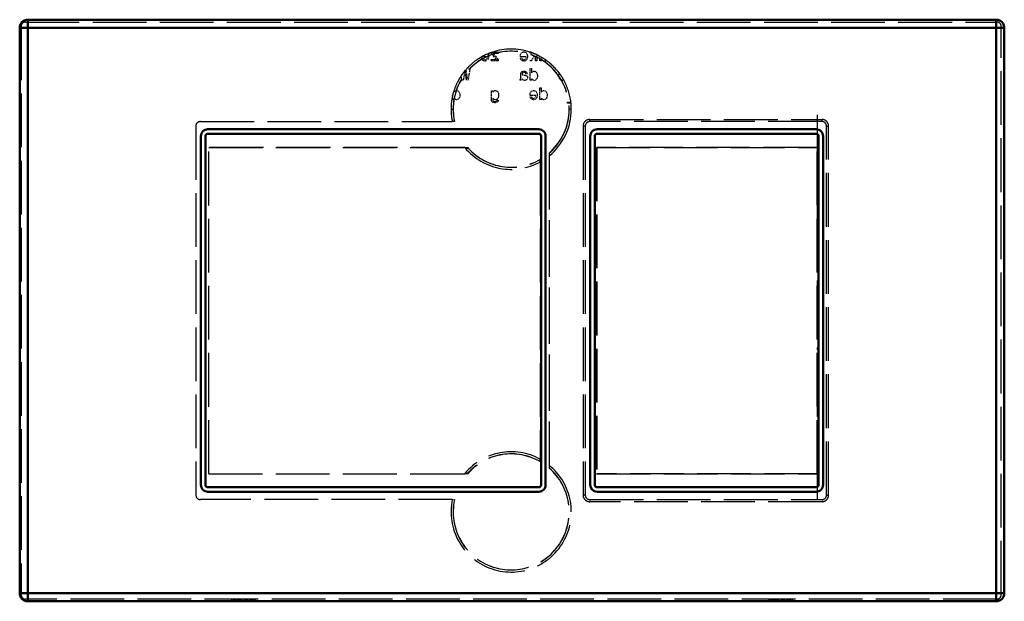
# Model space of a CAD drawing. Extents: x -110 to 110, y -65 to 65.
import ezdxf

# ---------------------------------------------------------------- set-up
doc = ezdxf.new("R2010")
doc.units = 0
doc.linetypes.add('DASHDOT', pattern=[18.5, 12, -3, 0.5, -3])
doc.linetypes.add('DASHED', pattern=[15, 12, -3])

msp = doc.modelspace()

# ---------------------------------------------------------------- linework, layer by layer
at = {"color": 7, "linetype": 'DASHED', "lineweight": 25}
for p, q in [((-108.683647, 64.481201), (108.316353, 64.481201)), ((-109.683647, 63.481197), (-109.683647, -63.518803)), ((109.316353, -63.518803), (109.316353, 63.481197)), ((-69.633644, 42.226196), (-13.337132, 42.226196)), ((17.366352, 42.699413), (69.26635, 42.699413)), ((69.26635, 42.226196), (17.366352, 42.226196)), ((-70.633644, 41.226196), (-70.633644, -41.263802)), ((15.893135, 41.226196), (15.893135, -41.263802)), ((16.366352, 41.226196), (16.366352, -41.263802)), ((70.26635, -41.263802), (70.26635, 41.226196)), ((70.739571, -41.263802), (70.739571, 41.226196)), ((-67.775726, -36.503094), (-67.775726, 36.465488)), ((-67.775726, 36.465488), (-9.757017, 36.465488)), ((-67.756523, -36.483894), (-67.756523, 36.446289)), ((-10.553218, 36.446285), (-67.756523, 36.446289)), ((18.904249, 36.465488), (18.904249, -36.503094)), ((18.904249, 36.465488), (68.381882, 36.465488)), ((18.92345, 36.446289), (18.92345, -36.483894)), ((68.166351, 36.446289), (18.92345, 36.446289)), ((68.166351, -36.483894), (68.166351, 36.446289)), ((68.363022, -36.484234), (68.363022, 36.446629)), ((68.381882, -36.503094), (68.381882, 36.465488)), ((6.323931, 33.22298), (6.323931, -33.260586)), ((6.343132, 33.788872), (6.343132, -33.826477)), ((8.282063, 35.173103), (8.282063, -35.210709)), ((8.301263, 34.559563), (8.301263, -34.597164)), ((-67.775726, -36.503094), (-9.757017, -36.503094)), ((-67.756523, -36.483891), (-18.820068, -36.483891)), ((68.381882, -36.503094), (18.904249, -36.503094)), ((18.92345, -36.483894), (68.166351, -36.483894)), ((-13.337132, -42.263802), (-69.633644, -42.263802)), ((17.366352, -42.263802), (69.26635, -42.263802)), ((69.26635, -42.737019), (17.366352, -42.737019)), ((108.316353, -64.518799), (-108.683647, -64.518799))]:
    msp.add_line(p, q, dxfattribs=at)
at = {"color": 7, "lineweight": 50}
for p, q in [((108.200005, 64.999985), (-108.199997, 65)), ((-108.199997, 63.199997), (-108.199997, 65)), ((108.200005, 63.199997), (108.200005, 64.999985)), ((-108.199997, 63.200001), (-109.999992, 63.200001)), ((-109.999992, 63.200001), (-109.999992, -63.200001)), ((-108.199997, 63.200001), (-108.199997, -63.200001)), ((108.200005, 63.199997), (-108.199997, 63.199997)), ((108.199997, 63.200001), (109.999992, 63.200001)), ((108.199997, -63.200001), (108.199997, 63.200001)), ((110, -63.200001), (109.999992, 63.200001)), ((6.000001, 40.5), (-68, 40.5)), ((68, 40.5), (19.000002, 40.5)), ((-69.5, 39), (-69.5, -39)), ((-68.5, 39), (-68.5, -39)), ((6.000001, 39.5), (-68, 39.5)), ((6.500001, -39), (6.500001, 39)), ((7.500001, -39), (7.500001, 39)), ((17.500002, 39), (17.500002, -39)), ((18.500002, 39), (18.500002, -39)), ((68, 39.5), (19.000002, 39.5)), ((68.5, -39), (68.5, 39)), ((69.5, -39), (69.5, 39)), ((-68, -39.5), (6.000001, -39.5)), ((19.000002, -39.5), (68, -39.5)), ((-68, -40.5), (6.000001, -40.5)), ((19.000002, -40.5), (68, -40.5)), ((-108.199997, -63.200001), (-109.999992, -63.200001)), ((-108.199997, -63.199997), (-108.199997, -64.999985)), ((-108.199997, -63.199997), (108.200005, -63.199997)), ((108.199997, -63.200001), (110, -63.200001)), ((108.200005, -63.199997), (108.200005, -65)), ((-108.199997, -64.999985), (108.200005, -65))]:
    msp.add_line(p, q, dxfattribs=at)
at = {"color": 7, "linetype": 'DASHED', "lineweight": 25, "ltscale": 0.007218}
msp.add_line((-5.627455, 57.283554), (-5.362208, 57.397579), dxfattribs=at)
at = {"color": 7, "linetype": 'DASHED', "lineweight": 25, "ltscale": 0.000307}
msp.add_line((-5.627455, 57.283554), (-5.621426, 57.272877), dxfattribs=at)
at = {"color": 7, "linetype": 'DASHED', "lineweight": 25, "ltscale": 0.000415}
msp.add_line((-5.362208, 57.397579), (-5.354843, 57.38271), dxfattribs=at)
at = {"color": 7, "linetype": 'DASHED', "lineweight": 25, "ltscale": 0.004793}
msp.add_line((-5.355203, 57.384342), (-5.270477, 57.212368), dxfattribs=at)
at = {"color": 7, "linetype": 'DASHED', "lineweight": 25, "ltscale": 0.010902}
for p, q in [((-5.270477, 57.212368), (-5.212823, 56.780106)), ((3.403921, 57.212372), (3.461527, 56.780106)), ((5.572507, 48.574036), (5.630114, 48.141769))]:
    msp.add_line(p, q, dxfattribs=at)
at = {"color": 7, "linetype": 'DASHED', "lineweight": 25, "ltscale": 0.004401}
msp.add_line((-4.589622, 57.500565), (-4.589851, 57.67659), dxfattribs=at)
at = {"color": 7, "linetype": 'DASHED', "lineweight": 25, "ltscale": 0.04522}
msp.add_line((-3.472908, 56.077652), (-4.589622, 57.500565), dxfattribs=at)
at = {"color": 7, "linetype": 'DASHED', "lineweight": 25, "ltscale": 0.000439}
msp.add_line((-4.58893, 57.675083), (-4.588882, 57.692642), dxfattribs=at)
at = {"color": 7, "linetype": 'DASHED', "lineweight": 25, "ltscale": 0.00394}
msp.add_line((-4.588882, 57.692642), (-4.439681, 57.743397), dxfattribs=at)
at = {"color": 7, "linetype": 'DASHED', "lineweight": 25, "ltscale": 0.001314}
msp.add_line((-4.439681, 57.743397), (-4.387109, 57.743645), dxfattribs=at)
at = {"color": 7, "linetype": 'DASHED', "lineweight": 25, "ltscale": 0.031512}
msp.add_line((-4.387562, 57.745689), (-3.127089, 57.745457), dxfattribs=at)
at = {"color": 7, "linetype": 'DASHED', "lineweight": 25, "ltscale": 0.026837}
msp.add_line((-3.127085, 57.478954), (-4.200581, 57.478939), dxfattribs=at)
at = {"color": 7, "linetype": 'DASHED', "lineweight": 25, "ltscale": 0.045458}
msp.add_line((-4.200581, 57.478939), (-3.073047, 56.052425), dxfattribs=at)
at = {"color": 7, "linetype": 'DASHED', "lineweight": 25, "ltscale": 0.006663}
msp.add_line((-3.127089, 57.745457), (-3.127085, 57.478954), dxfattribs=at)
at = {"color": 7, "linetype": 'DASHED', "lineweight": 25, "ltscale": 0.010456}
for p, q in [((1.85851, 56.834137), (1.916119, 57.248402)), ((4.027104, 48.195801), (4.084705, 48.610062))]:
    msp.add_line(p, q, dxfattribs=at)
at = {"color": 7, "linetype": 'DASHED', "lineweight": 25, "ltscale": 0.0087}
for p, q in [((1.916119, 57.248402), (2.074599, 57.558235)), ((4.084705, 48.610062), (4.243186, 48.919899))]:
    msp.add_line(p, q, dxfattribs=at)
at = {"color": 7, "linetype": 'DASHED', "lineweight": 25, "ltscale": 0.007854}
for p, q in [((2.074599, 57.558235), (2.326801, 57.745552)), ((5.486056, 51.697235), (5.24828, 51.491901)), ((4.243186, 48.919899), (4.495387, 49.107216)), ((-11.862679, 47.378086), (-12.100428, 47.172752)), ((-3.1883, 47.378071), (-3.426061, 47.172722)), ((7.654643, 47.378067), (7.416874, 47.172733))]:
    msp.add_line(p, q, dxfattribs=at)
at = {"color": 7, "linetype": 'DASHED', "lineweight": 25, "ltscale": 0.008548}
for p, q in [((2.326801, 57.745552), (2.661822, 57.813919)), ((4.495387, 49.107216), (4.830416, 49.175583))]:
    msp.add_line(p, q, dxfattribs=at)
at = {"color": 7, "linetype": 'DASHED', "lineweight": 25, "ltscale": 0.00839}
for p, q in [((2.661822, 57.813919), (2.989639, 57.741978)), ((4.830416, 49.175583), (5.158226, 49.103642))]:
    msp.add_line(p, q, dxfattribs=at)
at = {"color": 7, "linetype": 'DASHED', "lineweight": 25, "ltscale": 0.008074}
msp.add_line((2.989639, 57.741978), (3.241851, 57.540226), dxfattribs=at)
at = {"color": 7, "linetype": 'DASHED', "lineweight": 25, "ltscale": 0.009143}
for p, q in [((3.241851, 57.540226), (3.403921, 57.212372)), ((5.410446, 48.90189), (5.572507, 48.574036))]:
    msp.add_line(p, q, dxfattribs=at)
at = {"color": 7, "linetype": 'DASHED', "lineweight": 25, "ltscale": 0.00199}
msp.add_line((3.940644, 57.745514), (4.020239, 57.745869), dxfattribs=at)
at = {"color": 7, "linetype": 'DASHED', "lineweight": 25, "ltscale": 0.025473}
msp.add_line((4.668305, 57.032257), (3.940644, 57.745514), dxfattribs=at)
at = {"color": 7, "linetype": 'DASHED', "lineweight": 25, "ltscale": 0.001322}
msp.add_line((4.020274, 57.745975), (4.073153, 57.745689), dxfattribs=at)
at = {"color": 7, "linetype": 'DASHED', "lineweight": 25, "ltscale": 0.000995}
msp.add_line((4.486544, 57.600292), (4.514753, 57.572189), dxfattribs=at)
at = {"color": 7, "linetype": 'DASHED', "lineweight": 25, "ltscale": 0.000452}
msp.add_line((5.215873, 57.287598), (5.215864, 57.305695), dxfattribs=at)
at = {"color": 7, "linetype": 'DASHED', "lineweight": 25, "ltscale": 0.000626}
msp.add_line((-7.782666, 56.060513), (-7.763161, 56.076187), dxfattribs=at)
at = {"color": 7, "linetype": 'DASHED', "lineweight": 25, "ltscale": 0.000667}
for p, q in [((-6.784838, 56.684353), (-6.811502, 56.685146)), ((68.363022, 36.446629), (68.381882, 36.465488)), ((68.381882, -36.503094), (68.363022, -36.484234))]:
    msp.add_line(p, q, dxfattribs=at)
at = {"color": 7, "linetype": 'DASHED', "lineweight": 25, "ltscale": 0.031036}
msp.add_line((-5.544233, 56.686451), (-6.785671, 56.685722), dxfattribs=at)
at = {"color": 7, "linetype": 'DASHED', "lineweight": 25, "ltscale": 0.007835}
for p, q in [((-6.779828, 56.365826), (-6.466424, 56.365833)), ((1.894532, 56.365829), (2.207928, 56.365822)), ((4.070328, 54.078369), (4.383728, 54.078373)), ((6.238907, 49.759201), (6.552315, 49.759205)), ((4.063118, 47.727493), (4.376515, 47.727486))]:
    msp.add_line(p, q, dxfattribs=at)
at = {"color": 7, "linetype": 'DASHED', "lineweight": 25, "ltscale": 0.006925}
for p, q in [((-6.682554, 56.106476), (-6.779828, 56.365826)), ((1.991791, 56.106476), (1.894532, 56.365829)), ((4.160386, 47.46814), (4.063118, 47.727493))]:
    msp.add_line(p, q, dxfattribs=at)
at = {"color": 7, "linetype": 'DASHED', "lineweight": 25, "ltscale": 0.006447}
for p, q in [((-6.513252, 55.911942), (-6.682554, 56.106476)), ((2.161103, 55.911942), (1.991791, 56.106476)), ((4.329689, 47.273605), (4.160386, 47.46814))]:
    msp.add_line(p, q, dxfattribs=at)
at = {"color": 7, "linetype": 'DASHED', "lineweight": 25, "ltscale": 0.006527}
msp.add_line((-6.282699, 55.789474), (-6.513252, 55.911942), dxfattribs=at)
at = {"color": 7, "linetype": 'DASHED', "lineweight": 25, "ltscale": 0.003575}
for p, q in [((-6.40158, 56.221741), (-6.307922, 56.113678)), ((2.272774, 56.221737), (2.366433, 56.113678)), ((4.44136, 47.583401), (4.535019, 47.475342))]:
    msp.add_line(p, q, dxfattribs=at)
at = {"color": 7, "linetype": 'DASHED', "lineweight": 25, "ltscale": 0.00086}
msp.add_line((-6.290269, 56.954929), (-6.324433, 56.950817), dxfattribs=at)
at = {"color": 7, "linetype": 'DASHED', "lineweight": 25, "ltscale": 0.007006}
for p, q in [((-6.307922, 56.113678), (-6.041351, 56.027222)), ((2.366433, 56.113678), (2.633004, 56.027222)), ((4.535019, 47.475342), (4.80159, 47.388885))]:
    msp.add_line(p, q, dxfattribs=at)
at = {"color": 7, "linetype": 'DASHED', "lineweight": 25, "ltscale": 0.007121}
msp.add_line((-6.001724, 55.742634), (-6.282699, 55.789474), dxfattribs=at)
at = {"color": 7, "linetype": 'DASHED', "lineweight": 25, "ltscale": 0.005228}
for p, q in [((-6.041351, 56.027222), (-5.836013, 56.066849)), ((2.633004, 56.027222), (2.838334, 56.066849)), ((4.80159, 47.388885), (5.00692, 47.428513))]:
    msp.add_line(p, q, dxfattribs=at)
at = {"color": 7, "linetype": 'DASHED', "lineweight": 25, "ltscale": 0.008284}
for p, q in [((-5.67752, 55.811081), (-6.001724, 55.742634)), ((2.996834, 55.811081), (2.672631, 55.742634)), ((5.165421, 47.172745), (4.841217, 47.104298))]:
    msp.add_line(p, q, dxfattribs=at)
at = {"color": 7, "linetype": 'DASHED', "lineweight": 25, "ltscale": 0.004993}
for p, q in [((-5.836013, 56.066849), (-5.681121, 56.192932)), ((2.838334, 56.066849), (2.993233, 56.192932)), ((5.00692, 47.428513), (5.16182, 47.554596))]:
    msp.add_line(p, q, dxfattribs=at)
at = {"color": 7, "linetype": 'DASHED', "lineweight": 25, "ltscale": 0.005719}
for p, q in [((-5.681121, 56.192932), (-5.580253, 56.398254)), ((2.993233, 56.192932), (3.094105, 56.398247)), ((5.16182, 47.554596), (5.262692, 47.759911))]:
    msp.add_line(p, q, dxfattribs=at)
at = {"color": 7, "linetype": 'DASHED', "lineweight": 25, "ltscale": 0.007261}
msp.add_line((-5.544233, 56.686451), (-5.580253, 56.398254), dxfattribs=at)
at = {"color": 7, "linetype": 'DASHED', "lineweight": 25, "ltscale": 0.009062}
for p, q in [((-5.266853, 56.337021), (-5.428955, 56.012817)), ((3.407502, 56.337021), (3.245392, 56.012817)), ((5.576088, 47.698685), (5.413987, 47.374481))]:
    msp.add_line(p, q, dxfattribs=at)
at = {"color": 7, "linetype": 'DASHED', "lineweight": 25, "ltscale": 0.011159}
for p, q in [((-5.212823, 56.780106), (-5.266853, 56.337021)), ((3.461527, 56.780106), (3.407502, 56.337021)), ((5.630114, 48.141769), (5.576088, 47.698685))]:
    msp.add_line(p, q, dxfattribs=at)
at = {"color": 7, "linetype": 'DASHED', "lineweight": 25, "ltscale": 0.006664}
msp.add_line((-4.639955, 55.811077), (-4.639928, 56.077648), dxfattribs=at)
at = {"color": 7, "linetype": 'DASHED', "lineweight": 25, "ltscale": 0.039173}
msp.add_line((-3.073048, 55.811081), (-4.639955, 55.811077), dxfattribs=at)
at = {"color": 7, "linetype": 'DASHED', "lineweight": 25, "ltscale": 0.029176}
msp.add_line((-4.639928, 56.077648), (-3.472908, 56.077652), dxfattribs=at)
at = {"color": 7, "linetype": 'DASHED', "lineweight": 25, "ltscale": 0.006034}
msp.add_line((-3.073047, 56.052425), (-3.073048, 55.811081), dxfattribs=at)
at = {"color": 7, "linetype": 'DASHED', "lineweight": 25, "ltscale": 0.003693}
for p, q in [((1.862109, 56.686447), (1.85851, 56.834137)), ((4.030704, 48.048111), (4.027104, 48.195801))]:
    msp.add_line(p, q, dxfattribs=at)
at = {"color": 7, "linetype": 'DASHED', "lineweight": 25, "ltscale": 0.031701}
for p, q in [((3.130147, 56.68642), (1.862109, 56.686447)), ((5.298733, 48.048084), (4.030704, 48.048111))]:
    msp.add_line(p, q, dxfattribs=at)
at = {"color": 7, "linetype": 'DASHED', "lineweight": 25, "ltscale": 0.006526}
for p, q in [((2.391648, 55.789474), (2.161103, 55.911942)), ((4.560234, 47.151138), (4.329689, 47.273605))]:
    msp.add_line(p, q, dxfattribs=at)
at = {"color": 7, "linetype": 'DASHED', "lineweight": 25, "ltscale": 0.00395}
for p, q in [((2.207928, 56.365822), (2.272774, 56.221737)), ((-3.905193, 47.12949), (-4.049295, 47.194328)), ((4.376515, 47.727486), (4.44136, 47.583401))]:
    msp.add_line(p, q, dxfattribs=at)
at = {"color": 7, "linetype": 'DASHED', "lineweight": 25, "ltscale": 0.007122}
for p, q in [((2.672631, 55.742634), (2.391648, 55.789474)), ((4.841217, 47.104298), (4.560234, 47.151138))]:
    msp.add_line(p, q, dxfattribs=at)
at = {"color": 7, "linetype": 'DASHED', "lineweight": 25, "ltscale": 0.008003}
for p, q in [((3.245392, 56.012817), (2.996834, 55.811081)), ((5.413987, 47.374481), (5.165421, 47.172745))]:
    msp.add_line(p, q, dxfattribs=at)
at = {"color": 7, "linetype": 'DASHED', "lineweight": 25, "ltscale": 0.00726}
for p, q in [((3.130147, 56.68642), (3.094105, 56.398247)), ((5.298733, 48.048084), (5.262692, 47.759911))]:
    msp.add_line(p, q, dxfattribs=at)
at = {"color": 7, "linetype": 'DASHED', "lineweight": 25, "ltscale": 0.008916}
msp.add_line((4.315277, 55.811081), (3.958649, 55.811081), dxfattribs=at)
at = {"color": 7, "linetype": 'DASHED', "lineweight": 25, "ltscale": 0.028797}
msp.add_line((4.884446, 56.812515), (4.315277, 55.811081), dxfattribs=at)
at = {"color": 7, "linetype": 'DASHED', "lineweight": 25, "ltscale": 0.011528}
msp.add_line((5.215859, 56.491913), (4.884446, 56.812515), dxfattribs=at)
at = {"color": 7, "linetype": 'DASHED', "lineweight": 25, "ltscale": 0.017021}
msp.add_line((5.215859, 55.811081), (5.215859, 56.491913), dxfattribs=at)
at = {"color": 7, "linetype": 'DASHED', "lineweight": 25, "ltscale": 0.007925}
for p, q in [((5.53286, 55.811081), (5.215859, 55.811081)), ((6.559517, 55.811081), (6.242516, 55.811081)), ((4.387331, 51.491917), (4.070328, 51.491909)), ((-12.961387, 47.172737), (-13.27838, 47.172688)), ((6.555918, 47.172749), (6.238907, 47.172741))]:
    msp.add_line(p, q, dxfattribs=at)
at = {"color": 7, "linetype": 'DASHED', "lineweight": 25, "ltscale": 0.000456}
msp.add_line((5.532808, 57.161777), (5.532809, 57.143528), dxfattribs=at)
at = {"color": 7, "linetype": 'DASHED', "lineweight": 25, "ltscale": 0.033314}
msp.add_line((5.53286, 57.143635), (5.53286, 55.811081), dxfattribs=at)
at = {"color": 7, "linetype": 'DASHED', "lineweight": 25, "ltscale": 0.000493}
msp.add_line((6.242474, 56.783691), (6.24213, 56.803402), dxfattribs=at)
at = {"color": 7, "linetype": 'DASHED', "lineweight": 25, "ltscale": 0.009088}
msp.add_line((6.242441, 56.803406), (6.559401, 56.62542), dxfattribs=at)
at = {"color": 7, "linetype": 'DASHED', "lineweight": 25, "ltscale": 0.024315}
msp.add_line((6.242516, 55.811081), (6.242474, 56.783691), dxfattribs=at)
at = {"color": 7, "linetype": 'DASHED', "lineweight": 25, "ltscale": 0.000506}
msp.add_line((6.559969, 56.62542), (6.559679, 56.605194), dxfattribs=at)
at = {"color": 7, "linetype": 'DASHED', "lineweight": 25, "ltscale": 0.019853}
msp.add_line((6.559679, 56.605194), (6.559859, 55.811081), dxfattribs=at)
at = {"color": 7, "linetype": 'DASHED', "lineweight": 25, "ltscale": 0.000503}
for p, q in [((7.427041, 56.055836), (7.427012, 56.075974)), ((7.744788, 55.831478), (7.744859, 55.811363))]:
    msp.add_line(p, q, dxfattribs=at)
at = {"color": 7, "linetype": 'DASHED', "lineweight": 25, "ltscale": 0.00613}
msp.add_line((7.427674, 55.811081), (7.427656, 56.056263), dxfattribs=at)
at = {"color": 7, "linetype": 'DASHED', "lineweight": 25, "ltscale": 0.00793}
msp.add_line((7.74486, 55.811031), (7.427674, 55.811081), dxfattribs=at)
at = {"color": 7, "linetype": 'DASHED', "lineweight": 25, "ltscale": 0.000381}
for p, q in [((7.73922, 55.845467), (7.74395, 55.830975)), ((6.338159, 33.77446), (6.343132, 33.788872)), ((6.343132, -33.826477), (6.338159, -33.812065))]:
    msp.add_line(p, q, dxfattribs=at)
at = {"color": 7, "linetype": 'DASHED', "lineweight": 25, "ltscale": 0.052588}
msp.add_line((-10.52856, 53.559464), (-10.883311, 51.486073), dxfattribs=at)
at = {"color": 7, "linetype": 'DASHED', "lineweight": 25, "ltscale": 0.000868}
msp.add_line((-10.799033, 53.221668), (-10.793282, 53.255909), dxfattribs=at)
at = {"color": 7, "linetype": 'DASHED', "lineweight": 25, "ltscale": 0.000824}
msp.add_line((-10.522561, 53.59161), (-10.52814, 53.559116), dxfattribs=at)
at = {"color": 7, "linetype": 'DASHED', "lineweight": 25, "ltscale": 0.001046}
msp.add_line((-10.501374, 53.59127), (-10.52814, 53.559116), dxfattribs=at)
at = {"color": 7, "linetype": 'DASHED', "lineweight": 25, "ltscale": 0.006776}
msp.add_line((-10.504926, 53.612732), (-10.32892, 53.818825), dxfattribs=at)
at = {"color": 7, "linetype": 'DASHED', "lineweight": 25, "ltscale": 0.000544}
msp.add_line((-10.501374, 53.59127), (-10.504926, 53.612732), dxfattribs=at)
at = {"color": 7, "linetype": 'DASHED', "lineweight": 25, "ltscale": 0.053349}
msp.add_line((-10.152041, 51.486073), (-10.502076, 53.591133), dxfattribs=at)
at = {"color": 7, "linetype": 'DASHED', "lineweight": 25, "ltscale": 0.000535}
msp.add_line((-10.32892, 53.818825), (-10.325467, 53.797688), dxfattribs=at)
at = {"color": 7, "linetype": 'DASHED', "lineweight": 25, "ltscale": 0.049072}
msp.add_line((-10.324879, 53.797821), (-10.007953, 51.860706), dxfattribs=at)
at = {"color": 7, "linetype": 'DASHED', "lineweight": 25, "ltscale": 0.063516}
msp.add_line((-9.402759, 53.989674), (-9.835041, 51.486073), dxfattribs=at)
at = {"color": 7, "linetype": 'DASHED', "lineweight": 25, "ltscale": 0.007385}
msp.add_line((-9.698153, 53.989674), (-9.402759, 53.989674), dxfattribs=at)
at = {"color": 7, "linetype": 'DASHED', "lineweight": 25, "ltscale": 0.025036}
msp.add_line((1.977359, 51.909771), (1.977384, 52.911228), dxfattribs=at)
at = {"color": 7, "linetype": 'DASHED', "lineweight": 25, "ltscale": 0.006485}
msp.add_line((1.977384, 52.911228), (2.020615, 53.166992), dxfattribs=at)
at = {"color": 7, "linetype": 'DASHED', "lineweight": 25, "ltscale": 0.005496}
msp.add_line((2.020615, 53.166992), (2.146691, 53.347107), dxfattribs=at)
at = {"color": 7, "linetype": 'DASHED', "lineweight": 25, "ltscale": 0.006122}
msp.add_line((2.146691, 53.347107), (2.366433, 53.45517), dxfattribs=at)
at = {"color": 7, "linetype": 'DASHED', "lineweight": 25, "ltscale": 0.003303}
msp.add_line((2.308792, 53.048119), (2.283573, 52.918442), dxfattribs=at)
at = {"color": 7, "linetype": 'DASHED', "lineweight": 25, "ltscale": 0.003799}
msp.add_line((2.283573, 52.918442), (2.297976, 52.767166), dxfattribs=at)
at = {"color": 7, "linetype": 'DASHED', "lineweight": 25, "ltscale": 0.00301}
msp.add_line((2.384446, 53.141773), (2.308792, 53.048119), dxfattribs=at)
at = {"color": 7, "linetype": 'DASHED', "lineweight": 25, "ltscale": 0.007808}
msp.add_line((2.366433, 53.45517), (2.676232, 53.494797), dxfattribs=at)
at = {"color": 7, "linetype": 'DASHED', "lineweight": 25, "ltscale": 0.003429}
msp.add_line((2.510529, 53.195801), (2.384446, 53.141773), dxfattribs=at)
at = {"color": 7, "linetype": 'DASHED', "lineweight": 25, "ltscale": 0.004436}
msp.add_line((2.687035, 53.213821), (2.510529, 53.195801), dxfattribs=at)
at = {"color": 7, "linetype": 'DASHED', "lineweight": 25, "ltscale": 0.007642}
msp.add_line((2.676232, 53.494797), (2.978821, 53.451569), dxfattribs=at)
at = {"color": 7, "linetype": 'DASHED', "lineweight": 25, "ltscale": 0.004636}
msp.add_line((2.870758, 53.188599), (2.687035, 53.213821), dxfattribs=at)
at = {"color": 7, "linetype": 'DASHED', "lineweight": 25, "ltscale": 0.003625}
msp.add_line((3.000435, 53.123764), (2.870758, 53.188599), dxfattribs=at)
at = {"color": 7, "linetype": 'DASHED', "lineweight": 25, "ltscale": 0.006368}
msp.add_line((2.978821, 53.451569), (3.202164, 53.329086), dxfattribs=at)
at = {"color": 7, "linetype": 'DASHED', "lineweight": 25, "ltscale": 0.003351}
msp.add_line((3.079689, 53.015686), (3.000435, 53.123764), dxfattribs=at)
at = {"color": 7, "linetype": 'DASHED', "lineweight": 25, "ltscale": 0.003834}
msp.add_line((3.104909, 52.864403), (3.079689, 53.015686), dxfattribs=at)
at = {"color": 7, "linetype": 'DASHED', "lineweight": 25, "ltscale": 0.007114}
msp.add_line((3.389488, 52.864395), (3.104909, 52.864403), dxfattribs=at)
at = {"color": 7, "linetype": 'DASHED', "lineweight": 25, "ltscale": 0.005926}
for p, q in [((3.202164, 53.329086), (3.342659, 53.138168)), ((2.186321, 51.524357), (1.959361, 51.455902))]:
    msp.add_line(p, q, dxfattribs=at)
at = {"color": 7, "linetype": 'DASHED', "lineweight": 25, "ltscale": 0.006412}
msp.add_line((3.342659, 53.138168), (3.389488, 52.886002), dxfattribs=at)
at = {"color": 7, "linetype": 'DASHED', "lineweight": 25, "ltscale": 0.00054}
msp.add_line((3.389488, 52.886002), (3.389488, 52.864395), dxfattribs=at)
at = {"color": 7, "linetype": 'DASHED', "lineweight": 25, "ltscale": 0.064661}
for p, q in [((4.070328, 51.491913), (4.070328, 54.078369)), ((6.238907, 47.172745), (6.238907, 49.759201))]:
    msp.add_line(p, q, dxfattribs=at)
at = {"color": 7, "linetype": 'DASHED', "lineweight": 25, "ltscale": 0.023684}
for p, q in [((4.383728, 54.078369), (4.383692, 53.130993)), ((6.552315, 49.759201), (6.552279, 48.811825))]:
    msp.add_line(p, q, dxfattribs=at)
at = {"color": 7, "linetype": 'DASHED', "lineweight": 25, "ltscale": 0.009125}
for p, q in [((4.383692, 53.130993), (4.625065, 53.404766)), ((6.552279, 48.811825), (6.793659, 49.085598))]:
    msp.add_line(p, q, dxfattribs=at)
at = {"color": 7, "linetype": 'DASHED', "lineweight": 25, "ltscale": 0.004033}
for p, q in [((4.625065, 53.404766), (4.772769, 53.469601)), ((6.793659, 49.085598), (6.941356, 49.150433))]:
    msp.add_line(p, q, dxfattribs=at)
at = {"color": 7, "linetype": 'DASHED', "lineweight": 25, "ltscale": 0.004279}
for p, q in [((4.772769, 53.469601), (4.942081, 53.49482)), ((4.942078, 51.423466), (4.772772, 51.448669)), ((-12.575928, 49.15041), (-12.406617, 49.175625)), ((-3.901581, 49.150421), (-3.732269, 49.175625)), ((-12.406616, 47.104313), (-12.575926, 47.129524)), ((7.110672, 47.104298), (6.941359, 47.129501))]:
    msp.add_line(p, q, dxfattribs=at)
at = {"color": 7, "linetype": 'DASHED', "lineweight": 25, "ltscale": 0.007864}
for p, q in [((4.942081, 53.49482), (5.248287, 53.42276)), ((-12.406617, 49.175625), (-12.100428, 49.103573)), ((-3.732269, 49.175625), (-3.426075, 49.103584)), ((7.110675, 49.175652), (7.416882, 49.103592))]:
    msp.add_line(p, q, dxfattribs=at)
at = {"color": 7, "linetype": 'DASHED', "lineweight": 25, "ltscale": 0.007795}
for p, q in [((5.248287, 53.42276), (5.486035, 53.221027)), ((-12.100428, 49.103573), (-11.862681, 48.901848)), ((-3.426075, 49.103584), (-3.188299, 48.901875)), ((7.416882, 49.103592), (7.654623, 48.901859))]:
    msp.add_line(p, q, dxfattribs=at)
at = {"color": 7, "linetype": 'DASHED', "lineweight": 25, "ltscale": 0.008983}
for p, q in [((5.486035, 53.221027), (5.640884, 52.896801)), ((-11.862681, 48.901848), (-11.707795, 48.577633)), ((-3.188299, 48.901875), (-3.033431, 48.577637)), ((7.654623, 48.901859), (7.80947, 48.577629)), ((-3.033434, 47.702286), (-3.1883, 47.378071))]:
    msp.add_line(p, q, dxfattribs=at)
at = {"color": 7, "linetype": 'DASHED', "lineweight": 25, "ltscale": 0.01098}
for p, q in [((5.640884, 52.896801), (5.694865, 52.460934)), ((5.694865, 52.460934), (5.640911, 52.025059)), ((-11.707795, 48.577633), (-11.653753, 48.141769)), ((-3.033431, 48.577637), (-2.979443, 48.141769)), ((7.80947, 48.577629), (7.86346, 48.141766)), ((-11.653753, 48.141769), (-11.707799, 47.705894)), ((7.86346, 48.141766), (7.809497, 47.705891))]:
    msp.add_line(p, q, dxfattribs=at)
at = {"color": 7, "linetype": 'DASHED', "lineweight": 25, "ltscale": 0.011092}
msp.add_line((10.496842, 52.457336), (10.558144, 52.896778), dxfattribs=at)
at = {"color": 7, "linetype": 'DASHED', "lineweight": 25, "ltscale": 0.002656}
msp.add_line((10.558144, 52.896778), (10.605499, 52.991898), dxfattribs=at)
at = {"color": 7, "linetype": 'DASHED', "lineweight": 25, "ltscale": 0.000466}
msp.add_line((10.604381, 52.990692), (10.612701, 53.007355), dxfattribs=at)
at = {"color": 7, "linetype": 'DASHED', "lineweight": 25, "ltscale": 0.004174}
msp.add_line((-11.956333, 51.156891), (-12.123169, 51.150387), dxfattribs=at)
at = {"color": 7, "linetype": 'DASHED', "lineweight": 25, "ltscale": 0.000591}
msp.add_line((-12.022055, 51.376587), (-12.015327, 51.353905), dxfattribs=at)
at = {"color": 7, "linetype": 'DASHED', "lineweight": 25, "ltscale": 0.005131}
msp.add_line((-12.014618, 51.353668), (-11.956333, 51.156891), dxfattribs=at)
at = {"color": 7, "linetype": 'DASHED', "lineweight": 25, "ltscale": 0.000597}
msp.add_line((-11.355093, 52.450867), (-11.359214, 52.474388), dxfattribs=at)
at = {"color": 7, "linetype": 'DASHED', "lineweight": 25, "ltscale": 0.024492}
msp.add_line((-11.185901, 51.486073), (-11.355283, 52.450993), dxfattribs=at)
at = {"color": 7, "linetype": 'DASHED', "lineweight": 25, "ltscale": 0.007565}
for p, q in [((-10.883311, 51.486073), (-11.185901, 51.486073)), ((-4.604035, 49.107178), (-4.301435, 49.107159))]:
    msp.add_line(p, q, dxfattribs=at)
at = {"color": 7, "linetype": 'DASHED', "lineweight": 25, "ltscale": 0.000599}
msp.add_line((-11.158748, 52.764908), (-11.155308, 52.741196), dxfattribs=at)
at = {"color": 7, "linetype": 'DASHED', "lineweight": 25, "ltscale": 0.006124}
msp.add_line((1.782862, 51.484711), (1.782871, 51.729656), dxfattribs=at)
at = {"color": 7, "linetype": 'DASHED', "lineweight": 25, "ltscale": 0.004471}
msp.add_line((1.959361, 51.455902), (1.782862, 51.484711), dxfattribs=at)
at = {"color": 7, "linetype": 'DASHED', "lineweight": 25, "ltscale": 0.00191}
msp.add_line((1.782871, 51.729656), (1.858513, 51.718857), dxfattribs=at)
at = {"color": 7, "linetype": 'DASHED', "lineweight": 25, "ltscale": 0.00278}
msp.add_line((1.858513, 51.718857), (1.959366, 51.765682), dxfattribs=at)
at = {"color": 7, "linetype": 'DASHED', "lineweight": 25, "ltscale": 0.00363}
msp.add_line((1.959366, 51.765682), (1.977359, 51.909771), dxfattribs=at)
at = {"color": 7, "linetype": 'DASHED', "lineweight": 25, "ltscale": 0.002547}
msp.add_line((2.240332, 51.610756), (2.186321, 51.524357), dxfattribs=at)
at = {"color": 7, "linetype": 'DASHED', "lineweight": 25, "ltscale": 0.003124}
msp.add_line((2.259152, 51.734276), (2.240332, 51.610756), dxfattribs=at)
at = {"color": 7, "linetype": 'DASHED', "lineweight": 25, "ltscale": 0.00933}
msp.add_line((2.55735, 51.509872), (2.259152, 51.734276), dxfattribs=at)
at = {"color": 7, "linetype": 'DASHED', "lineweight": 25, "ltscale": 0.002377}
msp.add_line((2.297976, 52.767166), (2.355605, 52.691528), dxfattribs=at)
at = {"color": 7, "linetype": 'DASHED', "lineweight": 25, "ltscale": 0.003713}
msp.add_line((2.355605, 52.691528), (2.49971, 52.655518), dxfattribs=at)
at = {"color": 7, "linetype": 'DASHED', "lineweight": 25, "ltscale": 0.006793}
msp.add_line((2.49971, 52.655518), (2.769906, 52.626705), dxfattribs=at)
at = {"color": 7, "linetype": 'DASHED', "lineweight": 25, "ltscale": 0.008586}
msp.add_line((2.892367, 51.434319), (2.55735, 51.509872), dxfattribs=at)
at = {"color": 7, "linetype": 'DASHED', "lineweight": 25, "ltscale": 0.007913}
msp.add_line((2.769906, 52.626705), (3.079727, 52.561848), dxfattribs=at)
at = {"color": 7, "linetype": 'DASHED', "lineweight": 25, "ltscale": 0.006292}
msp.add_line((3.140935, 51.473877), (2.892367, 51.434319), dxfattribs=at)
at = {"color": 7, "linetype": 'DASHED', "lineweight": 25, "ltscale": 0.006204}
msp.add_line((3.079727, 52.561848), (3.299474, 52.446537), dxfattribs=at)
at = {"color": 7, "linetype": 'DASHED', "lineweight": 25, "ltscale": 0.005299}
msp.add_line((3.321076, 51.585545), (3.140935, 51.473877), dxfattribs=at)
at = {"color": 7, "linetype": 'DASHED', "lineweight": 25, "ltscale": 0.005548}
msp.add_line((3.299474, 52.446537), (3.429125, 52.266407), dxfattribs=at)
at = {"color": 7, "linetype": 'DASHED', "lineweight": 25, "ltscale": 0.005222}
msp.add_line((3.432719, 51.762085), (3.321076, 51.585545), dxfattribs=at)
at = {"color": 7, "linetype": 'DASHED', "lineweight": 25, "ltscale": 0.006737}
msp.add_line((3.429125, 52.266407), (3.46871, 51.999832), dxfattribs=at)
at = {"color": 7, "linetype": 'DASHED', "lineweight": 25, "ltscale": 0.006011}
msp.add_line((3.46871, 51.999832), (3.432719, 51.762085), dxfattribs=at)
at = {"color": 7, "linetype": 'DASHED', "lineweight": 25, "ltscale": 0.007474}
for p, q in [((4.387284, 51.790871), (4.387331, 51.491917)), ((-12.961406, 47.471714), (-12.961387, 47.172737)), ((6.555871, 47.471703), (6.555918, 47.172749))]:
    msp.add_line(p, q, dxfattribs=at)
at = {"color": 7, "linetype": 'DASHED', "lineweight": 25, "ltscale": 0.009075}
for p, q in [((4.621466, 51.513493), (4.387284, 51.790871)), ((-12.727226, 47.194351), (-12.961406, 47.471714)), ((6.790052, 47.194324), (6.555871, 47.471703))]:
    msp.add_line(p, q, dxfattribs=at)
at = {"color": 7, "linetype": 'DASHED', "lineweight": 25, "ltscale": 0.004115}
for p, q in [((4.772772, 51.448669), (4.621466, 51.513493)), ((-12.575926, 47.129524), (-12.727226, 47.194351)), ((6.941359, 47.129501), (6.790052, 47.194324))]:
    msp.add_line(p, q, dxfattribs=at)
at = {"color": 7, "linetype": 'DASHED', "lineweight": 25, "ltscale": 0.007844}
for p, q in [((5.24828, 51.491901), (4.942078, 51.423466)), ((-12.100428, 47.172752), (-12.406616, 47.104313)), ((-3.426061, 47.172722), (-3.732269, 47.104263)), ((7.416874, 47.172733), (7.110672, 47.104298))]:
    msp.add_line(p, q, dxfattribs=at)
at = {"color": 7, "linetype": 'DASHED', "lineweight": 25, "ltscale": 0.009064}
for p, q in [((5.640911, 52.025059), (5.486056, 51.697235)), ((-11.707799, 47.705894), (-11.862679, 47.378086)), ((7.809497, 47.705891), (7.654643, 47.378067))]:
    msp.add_line(p, q, dxfattribs=at)
at = {"color": 7, "linetype": 'DASHED', "lineweight": 25, "ltscale": 0.011182}
msp.add_line((10.558077, 52.014252), (10.496842, 52.457336), dxfattribs=at)
at = {"color": 7, "linetype": 'DASHED', "lineweight": 25, "ltscale": 0.009103}
msp.add_line((10.723795, 51.690041), (10.558077, 52.014252), dxfattribs=at)
at = {"color": 7, "linetype": 'DASHED', "lineweight": 25, "ltscale": 0.008231}
msp.add_line((10.986758, 51.491917), (10.723795, 51.690041), dxfattribs=at)
at = {"color": 7, "linetype": 'DASHED', "lineweight": 25, "ltscale": 0.00056}
msp.add_line((10.845197, 52.663795), (10.844131, 52.686172), dxfattribs=at)
at = {"color": 7, "linetype": 'DASHED', "lineweight": 25, "ltscale": 0.008902}
msp.add_line((11.336176, 51.423428), (10.986758, 51.491917), dxfattribs=at)
at = {"color": 7, "linetype": 'DASHED', "lineweight": 25, "ltscale": 0.006293}
msp.add_line((11.583371, 51.470886), (11.336176, 51.423428), dxfattribs=at)
at = {"color": 7, "linetype": 'DASHED', "lineweight": 25, "ltscale": 0.000332}
msp.add_line((11.454549, 51.728863), (11.441339, 51.727566), dxfattribs=at)
at = {"color": 7, "linetype": 'DASHED', "lineweight": 25, "ltscale": 0.007331}
msp.add_line((11.454549, 51.728863), (11.598897, 51.473614), dxfattribs=at)
at = {"color": 7, "linetype": 'DASHED', "lineweight": 25, "ltscale": 0.000434}
msp.add_line((11.598897, 51.473614), (11.581857, 51.47036), dxfattribs=at)
at = {"color": 7, "linetype": 'DASHED', "lineweight": 25, "ltscale": 0.00133}
msp.add_line((-12.96494, 49.186558), (-12.964912, 49.133366), dxfattribs=at)
at = {"color": 7, "linetype": 'DASHED', "lineweight": 25, "ltscale": 0.008035}
msp.add_line((-12.964634, 49.133247), (-12.964937, 48.811829), dxfattribs=at)
at = {"color": 7, "linetype": 'DASHED', "lineweight": 25, "ltscale": 0.009123}
msp.add_line((-12.964937, 48.811829), (-12.723619, 49.085567), dxfattribs=at)
at = {"color": 7, "linetype": 'DASHED', "lineweight": 25, "ltscale": 0.004032}
msp.add_line((-12.723619, 49.085567), (-12.575928, 49.15041), dxfattribs=at)
at = {"color": 7, "linetype": 'DASHED', "lineweight": 25, "ltscale": 0.046199}
msp.add_line((-4.604034, 47.259201), (-4.60404, 49.107178), dxfattribs=at)
at = {"color": 7, "linetype": 'DASHED', "lineweight": 25, "ltscale": 0.007834}
msp.add_line((-4.301435, 49.107174), (-4.301488, 48.793831), dxfattribs=at)
at = {"color": 7, "linetype": 'DASHED', "lineweight": 25, "ltscale": 0.009447}
msp.add_line((-4.301488, 48.793831), (-4.052889, 49.078396), dxfattribs=at)
at = {"color": 7, "linetype": 'DASHED', "lineweight": 25, "ltscale": 0.004189}
msp.add_line((-4.052889, 49.078396), (-3.901581, 49.150421), dxfattribs=at)
at = {"color": 7, "linetype": 'DASHED', "lineweight": 25, "ltscale": 0.008075}
msp.add_line((5.158226, 49.103642), (5.410446, 48.90189), dxfattribs=at)
at = {"color": 7, "linetype": 'DASHED', "lineweight": 25, "ltscale": 0.00428}
msp.add_line((6.941356, 49.150433), (7.110675, 49.175652), dxfattribs=at)
at = {"color": 7, "linetype": 'DASHED', "lineweight": 25, "ltscale": 0.020756}
msp.add_line((-13.27838, 47.172745), (-13.278445, 48.002972), dxfattribs=at)
at = {"color": 7, "linetype": 'DASHED', "lineweight": 25, "ltscale": 0.001814}
msp.add_line((-13.278083, 48.003017), (-13.278124, 48.075581), dxfattribs=at)
at = {"color": 7, "linetype": 'DASHED', "lineweight": 25, "ltscale": 0.00916}
msp.add_line((-4.560807, 46.89537), (-4.604034, 47.259201), dxfattribs=at)
at = {"color": 7, "linetype": 'DASHED', "lineweight": 25, "ltscale": 0.007454}
msp.add_line((-4.420318, 46.632401), (-4.560807, 46.89537), dxfattribs=at)
at = {"color": 7, "linetype": 'DASHED', "lineweight": 25, "ltscale": 0.007275}
msp.add_line((-4.171753, 46.48111), (-4.420318, 46.632401), dxfattribs=at)
at = {"color": 7, "linetype": 'DASHED', "lineweight": 25, "ltscale": 0.009306}
msp.add_line((-4.049295, 47.194328), (-4.301469, 47.468113), dxfattribs=at)
at = {"color": 7, "linetype": 'DASHED', "lineweight": 25, "ltscale": 0.006844}
msp.add_line((-4.301469, 47.468113), (-4.30144, 47.194347), dxfattribs=at)
at = {"color": 7, "linetype": 'DASHED', "lineweight": 25, "ltscale": 0.005451}
msp.add_line((-4.30144, 47.194347), (-4.27262, 46.978226), dxfattribs=at)
at = {"color": 7, "linetype": 'DASHED', "lineweight": 25, "ltscale": 0.00435}
msp.add_line((-4.27262, 46.978226), (-4.193367, 46.823318), dxfattribs=at)
at = {"color": 7, "linetype": 'DASHED', "lineweight": 25, "ltscale": 0.004402}
msp.add_line((-4.193367, 46.823318), (-4.042068, 46.733261), dxfattribs=at)
at = {"color": 7, "linetype": 'DASHED', "lineweight": 25, "ltscale": 0.009463}
msp.add_line((-3.797119, 46.427063), (-4.171753, 46.48111), dxfattribs=at)
at = {"color": 7, "linetype": 'DASHED', "lineweight": 25, "ltscale": 0.005731}
msp.add_line((-4.042068, 46.733261), (-3.815124, 46.700836), dxfattribs=at)
at = {"color": 7, "linetype": 'DASHED', "lineweight": 25, "ltscale": 0.004369}
msp.add_line((-3.732269, 47.104263), (-3.905193, 47.12949), dxfattribs=at)
at = {"color": 7, "linetype": 'DASHED', "lineweight": 25, "ltscale": 0.004982}
msp.add_line((-3.815124, 46.700836), (-3.617004, 46.722458), dxfattribs=at)
at = {"color": 7, "linetype": 'DASHED', "lineweight": 25, "ltscale": 0.007897}
msp.add_line((-3.483718, 46.46669), (-3.797119, 46.427063), dxfattribs=at)
at = {"color": 7, "linetype": 'DASHED', "lineweight": 25, "ltscale": 0.003763}
msp.add_line((-3.617004, 46.722458), (-3.47651, 46.776489), dxfattribs=at)
at = {"color": 7, "linetype": 'DASHED', "lineweight": 25, "ltscale": 0.006404}
msp.add_line((-3.253165, 46.578369), (-3.483718, 46.46669), dxfattribs=at)
at = {"color": 7, "linetype": 'DASHED', "lineweight": 25, "ltscale": 0.003126}
msp.add_line((-3.47651, 46.776489), (-3.393661, 46.870148), dxfattribs=at)
at = {"color": 7, "linetype": 'DASHED', "lineweight": 25, "ltscale": 0.003214}
msp.add_line((-3.393661, 46.870148), (-3.368436, 46.996227), dxfattribs=at)
at = {"color": 7, "linetype": 'DASHED', "lineweight": 25, "ltscale": 0.007655}
msp.add_line((-3.368436, 46.996227), (-3.062245, 46.996231), dxfattribs=at)
at = {"color": 7, "linetype": 'DASHED', "lineweight": 25, "ltscale": 0.005627}
msp.add_line((-3.109068, 46.751282), (-3.253165, 46.578369), dxfattribs=at)
at = {"color": 7, "linetype": 'DASHED', "lineweight": 25, "ltscale": 0.005881}
msp.add_line((-3.062244, 46.981827), (-3.109068, 46.751282), dxfattribs=at)
at = {"color": 7, "linetype": 'DASHED', "lineweight": 25, "ltscale": 0.00036}
msp.add_line((-3.062245, 46.996231), (-3.062244, 46.981827), dxfattribs=at)
at = {"color": 7, "linetype": 'DASHED', "lineweight": 25, "ltscale": 0.01107}
msp.add_line((-2.979443, 48.141769), (-3.033434, 47.702286), dxfattribs=at)
at = {"color": 7, "linetype": 'DASHED', "lineweight": 25, "ltscale": 0.018491}
msp.add_line((12.42047, 46.574772), (13.160103, 46.574833), dxfattribs=at)
at = {"color": 7, "linetype": 'DASHED', "lineweight": 25, "ltscale": 0.006304}
msp.add_line((12.42047, 46.322601), (12.42047, 46.574768), dxfattribs=at)
at = {"color": 7, "linetype": 'DASHED', "lineweight": 25, "ltscale": 0.019184}
msp.add_line((13.187828, 46.322475), (12.42047, 46.322594), dxfattribs=at)
at = {"color": 7, "linetype": 'DASHED', "lineweight": 25, "ltscale": 0.000417}
msp.add_line((13.159975, 46.574722), (13.17667, 46.574722), dxfattribs=at)
at = {"color": 7, "linetype": 'DASHED', "lineweight": 25, "ltscale": 0.006342}
msp.add_line((13.17667, 46.574722), (13.204685, 46.322598), dxfattribs=at)
at = {"color": 7, "linetype": 'DASHED', "lineweight": 25, "ltscale": 0.000416}
msp.add_line((13.204486, 46.322578), (13.187828, 46.322578), dxfattribs=at)
at = {"color": 7, "linetype": 'DASHED', "lineweight": 25, "ltscale": 0.011812}
msp.add_line((-13.622519, 44.981194), (-13.150024, 44.981201), dxfattribs=at)
at = {"color": 7, "linetype": 'DASHED', "lineweight": 25, "ltscale": 0.011816}
msp.add_line((13.255353, 44.981216), (12.78273, 44.981201), dxfattribs=at)
at = {"color": 7, "linetype": 'DASHED', "lineweight": 25, "ltscale": 0.012303}
for p, q in [((-12.845004, 42.226196), (-13.337132, 42.226196)), ((-13.337132, -42.263802), (-12.845004, -42.263802))]:
    msp.add_line(p, q, dxfattribs=at)
at = {"color": 7, "linetype": 'DASHED', "lineweight": 25, "ltscale": 0.000639}
for p, q in [((-12.860877, 42.306347), (-12.865615, 42.281223)), ((-12.865687, -42.318668), (-12.86095, -42.343792))]:
    msp.add_line(p, q, dxfattribs=at)
at = {"color": 7, "linetype": 'DASHED', "lineweight": 25, "ltscale": 0.001462}
for p, q in [((-12.865566, 42.281116), (-12.84103, 42.228016)), ((-12.865687, -42.318668), (-12.841073, -42.26561))]:
    msp.add_line(p, q, dxfattribs=at)
at = {"color": 7, "linetype": 'DASHED', "lineweight": 25, "ltscale": 0.00052}
for p, q in [((-12.824205, 42.226196), (-12.845004, 42.226196)), ((-12.845004, -42.263802), (-12.824205, -42.263802))]:
    msp.add_line(p, q, dxfattribs=at)
at = {"color": 7, "linetype": 'DASHED', "lineweight": 25, "ltscale": 0.01183}
for p, q in [((17.366386, 42.226196), (17.366352, 42.699413)), ((69.26635, 42.226196), (69.26635, 42.699413)), ((16.366352, 41.226166), (15.893135, 41.226196)), ((16.366352, -41.263802), (15.893135, -41.263802)), ((17.366386, -42.263802), (17.366352, -42.737019)), ((69.26635, -42.263802), (69.26635, -42.737019))]:
    msp.add_line(p, q, dxfattribs=at)
at = {"color": 7, "linetype": 'DASHDOT', "lineweight": 25}
msp.add_line((68.166351, 43.739799), (68.166351, -43.778244), dxfattribs=at)
at = {"color": 7, "linetype": 'DASHED', "lineweight": 25, "ltscale": 0.011831}
for p, q in [((70.26635, 41.226166), (70.739571, 41.226196)), ((70.26635, -41.263771), (70.739571, -41.263802))]:
    msp.add_line(p, q, dxfattribs=at)
at = {"color": 7, "linetype": 'DASHED', "lineweight": 25, "ltscale": 0.000679}
for p, q in [((-67.756523, 36.446289), (-67.775726, 36.465488)), ((18.904249, 36.465488), (18.92345, 36.446289)), ((-67.775726, -36.503094), (-67.756523, -36.483894)), ((18.904249, -36.503094), (18.92345, -36.483894))]:
    msp.add_line(p, q, dxfattribs=at)
at = {"color": 7, "linetype": 'DASHED', "lineweight": 25, "ltscale": 0.001192}
for p, q in [((-9.757017, 36.465488), (-9.804458, 36.460915)), ((-9.804457, -36.49852), (-9.757011, -36.50309))]:
    msp.add_line(p, q, dxfattribs=at)
at = {"color": 7, "linetype": 'DASHED', "lineweight": 25, "ltscale": 0.0011}
msp.add_line((-9.769738, 36.250118), (-9.733468, 36.225185), dxfattribs=at)
at = {"color": 7, "linetype": 'DASHED', "lineweight": 25, "ltscale": 0.004917}
for p, q in [((68.363022, 36.446629), (68.166351, 36.446289)), ((68.166351, -36.483894), (68.363022, -36.484234))]:
    msp.add_line(p, q, dxfattribs=at)
at = {"color": 7, "linetype": 'DASHED', "lineweight": 25, "ltscale": 0.000254}
for p, q in [((8.282063, 35.173103), (8.287035, 35.164253)), ((8.287035, -35.201859), (8.282063, -35.210709))]:
    msp.add_line(p, q, dxfattribs=at)
at = {"color": 7, "linetype": 'DASHED', "lineweight": 25, "ltscale": 0.206671}
msp.add_line((-18.820068, -36.483891), (-10.553219, -36.483891), dxfattribs=at)
at = {"color": 7, "linetype": 'DASHED', "lineweight": 25, "ltscale": 0.001116}
msp.add_line((-9.733028, -36.262302), (-9.769738, -36.287724), dxfattribs=at)
at = {"color": 7, "linetype": 'DASHED', "lineweight": 25, "ltscale": 0.017013}
for p, q in [((-62.949997, -65), (-62.468803, -64.518799)), ((-57.049999, -65), (-57.531197, -64.518799)), ((57.050003, -65), (57.531197, -64.518799)), ((62.950001, -65), (62.468803, -64.518799))]:
    msp.add_line(p, q, dxfattribs=at)
at = {"color": 7, "linetype": 'DASHED', "lineweight": 25, "ltscale": 0.03213}
for p, q in [((-62.468803, -64.518799), (-61.183605, -64.518799)), ((57.531197, -64.518799), (58.816395, -64.518799))]:
    msp.add_line(p, q, dxfattribs=at)
at = {"color": 7, "linetype": 'DASHED', "lineweight": 25, "ltscale": 0.082146}
for p, q in [((-61.183605, -64.518799), (-57.897758, -64.518799)), ((58.816395, -64.518799), (62.102242, -64.518799))]:
    msp.add_line(p, q, dxfattribs=at)
at = {"color": 7, "linetype": 'DASHED', "lineweight": 25, "ltscale": 0.009164}
for p, q in [((-57.897758, -64.518799), (-57.531197, -64.518799)), ((62.102242, -64.518799), (62.468803, -64.518799))]:
    msp.add_line(p, q, dxfattribs=at)
at = {"color": 7, "linetype": 'DASHED', "lineweight": 25}
for points in [[(-10.528661, 36.403034), (-10.010079, 36.318878), (-9.828015, 36.274937), (-9.783023, 36.257912), (-9.769738, 36.250118)], [(6.323931, 33.22298), (6.335976, 33.75898), (6.337426, 33.771313), (6.338159, 33.77446)], [(8.287034, 35.164253), (8.287967, 35.160686), (8.289812, 35.142189), (8.301263, 34.559563)], [(6.338159, -33.812065), (6.337215, -33.807632), (6.330235, -33.660831), (6.323931, -33.260586)], [(8.301263, -34.597164), (8.28928, -35.186832), (8.287788, -35.19928), (8.287035, -35.201859)], [(-9.769738, -36.287724), (-9.805603, -36.304951), (-9.949153, -36.343643), (-10.528661, -36.440639)]]:
    msp.add_lwpolyline(points, dxfattribs=at)
at = {"color": 7, "lineweight": 50}
for centre, radius, start, end in [((-108.200584, 63.20071), 1.799229, 106.414955, 167.953382), ((-108.197273, 63.178051), 1.821782, 90.085701, 106.313383), ((108.197289, 63.178604), 1.821227, 77.992257, 89.914489), ((108.200714, 63.200588), 1.799229, 16.414953, 77.953366), ((-108.178604, 63.197285), 1.821227, 167.992273, 179.914491), ((108.178055, 63.197277), 1.821782, 0.085702, 16.313379), ((-68, 39), 1.5, 90.000003, 180.000005), ((6.000001, 39), 1.5, 360, 90.000003), ((19.000002, 39), 1.5, 90.000003, 180.000005), ((68, 39), 1.5, 360, 90.000003), ((-68, 39), 0.5, 90.000003, 180.000005), ((6.000001, 39), 0.5, 360, 90.000003), ((19.000002, 39), 0.5, 90.000003, 180.000005), ((68, 39), 0.5, 360, 90.000003), ((-68, -39), 1.5, 179.999995, 269.999997), ((-68, -39), 0.5, 180.000005, 269.999997), ((6.000001, -39), 1.5, 269.999997, 0), ((6.000001, -39), 0.5, 269.999997, 360), ((19.000002, -39), 1.5, 180.000005, 269.999997), ((19.000002, -39), 0.5, 180.000005, 269.999997), ((68, -39), 1.5, 269.999997, 0), ((68, -39), 0.5, 269.999997, 360), ((-108.178047, -63.197277), 1.821782, 180.0857, 196.313383), ((-108.200706, -63.200588), 1.799229, 196.414948, 257.953374), ((108.200584, -63.20071), 1.799229, 286.41495, 347.953369), ((108.178604, -63.197285), 1.821227, 347.992267, 359.914486), ((-108.197281, -63.178604), 1.821227, 257.992272, 269.914484), ((108.197281, -63.178051), 1.821782, 270.085703, 286.313378)]:
    msp.add_arc(centre, radius, start, end, dxfattribs=at)
at = {"color": 7, "linetype": 'DASHED', "lineweight": 25}
for centre, radius, start, end in [((-108.683647, 63.481201), 0.999998, 89.999825, 180.000173), ((-108.197304, 63.178127), 1.821701, 90.084738, 106.313213), ((108.197502, 63.180561), 1.819266, 77.986219, 89.921408), ((108.316353, 63.481201), 0.999998, 359.999823, 90.000166), ((-108.180557, 63.197506), 1.819266, 167.986235, 179.921403), ((108.178131, 63.197308), 1.821701, 0.084736, 16.313214), ((-0.183647, 44.981426), 12.966037, 310.789942, 180.001744), ((-0.183647, 44.981197), 12.956356, 310.798616, 191.914454), ((-3.807894, 52.595383), 5.016754, 111.192017, 119.657661), ((-0.242744, 45.140324), 13.266858, 109.123002, 112.664141), ((-0.179504, 44.993046), 13.426669, 71.772324, 108.262514), ((-0.153327, 45.056107), 13.374926, 69.701466, 71.578791), ((-0.119387, 45.14603), 13.262078, 66.278305, 69.547793), ((-0.141922, 45.095692), 13.333792, 64.812198, 66.307989), ((-0.161783, 44.947742), 13.476745, 126.297028, 138.952549), ((-5.489094, 52.419571), 4.303125, 122.208463, 128.021774), ((-0.144642, 44.911674), 13.516218, 119.424492, 124.309129), ((-1.310643, 47.179482), 10.982581, 117.162907, 120.057664), ((-0.181866, 45.011368), 13.411021, 61.3786, 64.777903), ((-0.17685, 45.005047), 13.414138, 55.468694, 59.857073), ((4.221125, 51.407173), 5.663518, 51.597243, 55.5241), ((-0.25361, 44.916138), 13.531223, 36.636373, 53.768875), ((-0.162612, 44.963287), 13.466044, 142.173352, 144.718581), ((-0.191514, 44.983372), 13.44739, 140.197597, 142.035163), ((-0.215178, 44.961227), 13.490112, 34.934365, 36.615801), ((-0.300888, 45.036388), 13.309675, 152.653908, 162.072944), ((-11.144992, 50.848835), 1.023607, 148.963543, 162.867172), ((-0.17502, 44.970654), 13.451673, 146.214857, 151.670361), ((-0.1572, 44.95903), 13.489466, 144.643326, 146.142593), ((2.464603, 46.669567), 10.303644, 29.399351, 35.574272), ((-0.364481, 44.917587), 13.625542, 6.98556, 28.745527), ((-0.06752, 44.95808), 13.573457, 161.84804, 166.721981), ((-0.118403, 44.972153), 13.504162, 167.030118, 179.961633), ((0.018226, 44.979603), 13.237148, 0.006988, 5.822639), ((-0.044073, 44.996445), 13.578493, 180.064335, 191.77184), ((-0.393673, 44.977451), 12.755939, 179.983162, 192.199287), ((-0.183767, 44.981255), 13.439026, 309.151448, 359.999757), ((-69.633644, 41.226196), 1, 90.000003, 179.999995), ((-12.664298, 42.347828), 0.200908, 191.915602, 217.257666), ((17.366455, 41.226093), 1.47332, 90.003998, 179.996003), ((17.366352, 41.226196), 1, 90.000003, 180.000005), ((69.26635, 41.226196), 1, 0, 90.000003), ((69.266357, 41.2262), 1.473214, 359.999835, 90.000173), ((-10.433825, 36.485897), 0.125854, 198.3527, 221.144986), ((-10.501468, 55.293274), 18.846123, 269.842664, 272.119624), ((-0.183647, 44.981197), 13.438906, 219.665786, 298.962315), ((-9.621488, 36.382668), 0.198932, 156.845978, 221.798649), ((-9.585747, 36.361126), 0.20066, 148.644314, 222.809503), ((-0.183647, 44.981197), 12.966298, 222.327483, 300.197439), ((-0.183651, 44.981174), 12.956335, 222.519835, 300.248569), ((-0.183651, -45.018776), 13.438889, 61.037624, 140.334296), ((-0.183647, -45.018803), 12.966298, 59.802561, 137.672517), ((-0.183651, -45.01878), 12.956335, 59.751431, 137.480165), ((-0.183658, -45.018806), 13.438901, 168.170377, 50.848781), ((-0.183639, -45.018829), 12.96619, 167.980511, 49.210396), ((-0.183646, -45.018803), 12.956356, 168.085546, 49.201384), ((-10.433824, -36.523502), 0.125857, 138.854823, 161.646303), ((-10.501516, -55.331341), 18.846584, 87.880281, 90.157172), ((-9.621487, -36.420273), 0.198932, 138.201378, 203.154008), ((-9.585748, -36.398731), 0.20066, 137.190497, 211.355659), ((-69.633644, -41.263802), 1, 179.999995, 269.999997), ((17.366348, -41.263805), 1.473214, 179.999841, 270.000175), ((17.366352, -41.263802), 1, 179.999995, 269.999997), ((69.26635, -41.263802), 1, 269.999997, 0), ((69.266357, -41.263805), 1.473214, 269.99982, 0.000159), ((-12.664298, -42.385433), 0.200908, 142.742334, 168.084398), ((-108.178123, -63.197304), 1.821701, 180.08473, 196.313205), ((-108.683647, -63.518806), 0.999998, 179.999827, 270.000161), ((108.316353, -63.518806), 0.999998, 269.999827, 0.000167), ((108.180565, -63.197506), 1.819266, 347.986227, 359.921407), ((-108.197502, -63.180561), 1.819266, 257.986234, 269.921409), ((108.197304, -63.178127), 1.821701, 270.084733, 286.313214)]:
    msp.add_arc(centre, radius, start, end, dxfattribs=at)

doc.saveas('drawing.dxf')
